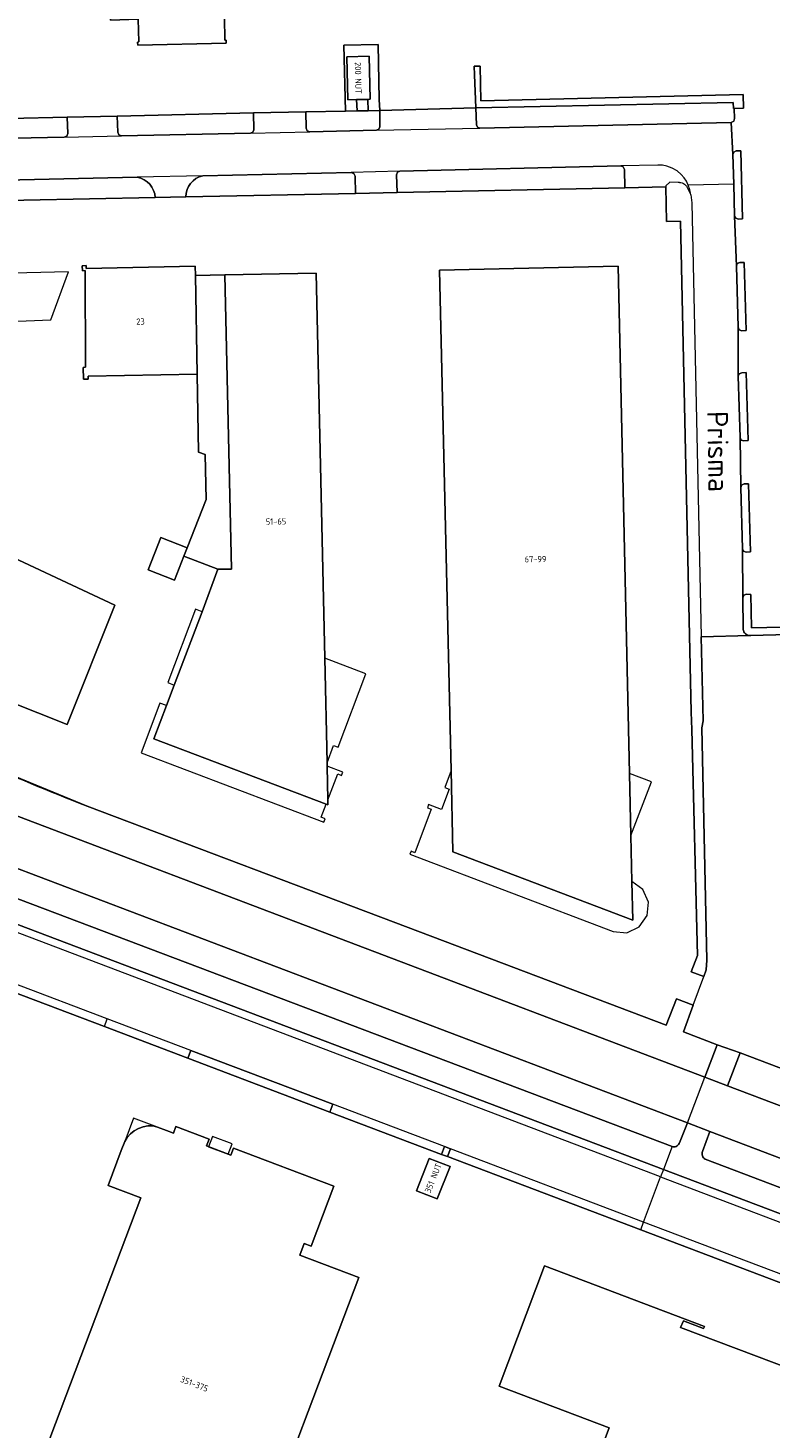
# Model space of a CAD drawing. Header units: metres. Extents: x 92650 to 117222, y 425801 to 461092.
# Tile 16 of 146: x 114543 to 114649, y 426560 to 426761. Entities that reach past the tile are written whole.
import ezdxf
from ezdxf.enums import TextEntityAlignment as Align

# ---------------------------------------------------------------- set-up
doc = ezdxf.new("R2010")
doc.units = ezdxf.units.M
for name, color, linetype, lineweight in [('B-WE-GR-GROENVOORZIENING-GV', 253, 'CONTINUOUS', 15), ('B-WE-IE-TERREINAFSCHEIDING_KUNSTMATIG_HEKWERK-G', 253, 'IE-TERREINAFSCHEIDING_KUNSTMATIG-SO', 15), ('B-WE-OG-BEBOUWING-GV', 253, 'CONTINUOUS', 15), ('B-WE-OG-BEBOUWING-T18', 253, 'CONTINUOUS', 15), ('B-WE-OG-BEBOUWING_LUIFEL-GV', 253, 'CONTINUOUS', 15), ('B-WE-OG-BEBOUWING_OVERBOUWING-GV', 253, 'CONTINUOUS', 15), ('B-WE-OG-TERREIN_BEGROEID-GV', 253, 'CONTINUOUS', 15), ('B-WE-OG-TERREIN_ERF-GV', 253, 'CONTINUOUS', 15), ('B-WE-OG-TOPOGRAFIE-T18', 7, 'CONTINUOUS', 15), ('B-WE-VH-GESLOTENVERHARDING-GV', 253, 'CONTINUOUS', 15), ('B-WE-VH-OPENVERHARDING-GV', 253, 'CONTINUOUS', 15), ('B-WE-VH-OPENVERHARDING_BETONSTRAATSTEEN-GV', 253, 'CONTINUOUS', 15), ('B-WE-VH-OPENVERHARDING_TEGEL-GV', 253, 'CONTINUOUS', 15)]:
    doc.layers.add(name, color=color, linetype=linetype, lineweight=lineweight)
doc.styles.add('NLCS-ISO-M200-T18', font='NLCS-ISO.ttf', dxfattribs={"height": 0.36})
doc.linetypes.add('IE-TERREINAFSCHEIDING_KUNSTMATIG-SO', pattern='A,4,[82,NLCS.SHX,S=0.75,R=90,X=0,Y=0],4,-2', length=10)

msp = doc.modelspace()

# ---------------------------------------------------------------- linework, layer by layer
at = {"layer": 'B-WE-GR-GROENVOORZIENING-GV', "transparency": 33554687, "flags": 128}
for points in [[(114593.025, 426751.209), (114592.877, 426759.11), (114587.971, 426759.022), (114588.203, 426749.544), (114589.86, 426749.573), (114589.769, 426751.197), (114588.521, 426751.171), (114588.383, 426757.366), (114591.595, 426757.438), (114591.725, 426751.283), (114591.4, 426751.232), (114591.463, 426749.599), (114593.116, 426749.614)], [(114607.679, 426751.005), (114607.552, 426756.008), (114606.71, 426755.995), (114606.742, 426754.76), (114606.928, 426749.999), (114643.975, 426750.785), (114644.025, 426749.921), (114644.116, 426749.923), (114645.452, 426749.956), (114645.404, 426751.954)], [(114645.321, 426734.053), (114645.045, 426743.839), (114644.406, 426743.816), (114644.059, 426743.658), (114643.924, 426743.302), (114644.044, 426739.06), (114644.173, 426734.494), (114644.338, 426734.138), (114644.709, 426734.01)], [(114645.816, 426718.012), (114645.539, 426727.797), (114644.9, 426727.774), (114644.553, 426727.617), (114644.418, 426727.26), (114644.668, 426718.453), (114644.832, 426718.096), (114645.203, 426717.968)], [(114571.797, 426683.686), (114570.866, 426725.987), (114566.609, 426725.898), (114566.859, 426711.694), (114567.055, 426700.524), (114568.02, 426700.158), (114568.162, 426693.708), (114565.436, 426686.756), (114564.955, 426685.528), (114569.859, 426683.7)], [(114646.102, 426702.163), (114645.825, 426711.948), (114645.186, 426711.925), (114644.839, 426711.767), (114644.704, 426711.411), (114644.954, 426702.603), (114645.118, 426702.247), (114645.489, 426702.119)], [(114646.442, 426686.171), (114646.165, 426695.957), (114645.526, 426695.934), (114645.179, 426695.776), (114645.044, 426695.42), (114645.293, 426686.612), (114645.458, 426686.256), (114645.829, 426686.128)]]:
    msp.add_lwpolyline(points, close=True, dxfattribs=at)
at = {"layer": 'B-WE-IE-TERREINAFSCHEIDING_KUNSTMATIG_HEKWERK-G', "transparency": 33554687}
msp.add_lwpolyline([(114519.049, 426663.296, 0.0130464), (114551.02, 426649.595)], format="xyb", dxfattribs=at)
at = {"layer": 'B-WE-OG-BEBOUWING-GV', "transparency": 33554687, "flags": 128}
for points in [[(114574.758, 426763.101), (114573.05, 426839.086), (114552.693, 426838.626), (114554.418, 426762.635), (114558.393, 426762.741), (114558.48, 426759.482), (114558.301, 426759.477), (114558.313, 426759.04), (114571.031, 426759.315), (114571.021, 426759.743), (114570.852, 426759.739), (114570.774, 426763.006)], [(114589.769, 426751.197), (114591.4, 426751.232), (114591.725, 426751.283), (114591.595, 426757.438), (114588.383, 426757.366), (114588.521, 426751.171)], [(114550.913, 426726.919), (114550.903, 426727.337), (114550.343, 426727.298), (114550.355, 426726.59), (114550.731, 426726.634), (114550.803, 426712.702), (114550.463, 426712.696), (114550.492, 426711.007), (114551.182, 426711.019), (114551.175, 426711.419), (114566.859, 426711.694), (114566.609, 426725.898), (114566.586, 426727.229)], [(114603.388, 426654.733), (114603.656, 426643.013), (114629.509, 426633.206), (114629.392, 426638.767), (114629.252, 426645.398), (114629.072, 426654.282), (114627.404, 426727.226), (114601.744, 426726.664)], [(114585.435, 426649.895), (114585.679, 426649.803), (114585.663, 426650.497), (114585.554, 426655.338), (114585.542, 426655.854), (114585.204, 426670.901), (114583.959, 426726.262), (114570.866, 426725.987), (114571.797, 426683.686), (114569.859, 426683.7), (114567.566, 426677.549), (114563.576, 426667.022), (114562.447, 426664.067), (114560.634, 426659.267)], [(114511.181, 426704.085), (114510.901, 426704.197), (114508.468, 426698.182), (114508.417, 426698.055), (114508.711, 426697.934), (114508.791, 426698.128), (114514.641, 426690.072), (114517.79, 426682.794), (114519.642, 426672.999), (114519.418, 426673.086), (114519.316, 426672.822), (114548.167, 426661.328), (114555.026, 426678.526), (114535.746, 426687.519), (114534.228, 426690.865), (114534.585, 426694.802), (114534.28, 426694.92), (114534.132, 426694.549), (114511.055, 426703.77)], [(114565.436, 426686.756), (114561.635, 426688.246), (114559.806, 426683.581), (114563.607, 426682.091), (114564.955, 426685.528)], [(114603.244, 426597.772), (114600.253, 426598.955), (114598.422, 426594.297), (114601.404, 426593.118)], [(114639.832, 426574.764), (114616.82, 426583.502), (114610.282, 426566.221), (114626.119, 426560.236), (114612.798, 426525.044), (114603.397, 426499.577), (114658.28, 426478.861), (114667.847, 426504.223), (114687.752, 426556.661), (114664.967, 426565.264), (114664.865, 426564.978), (114668.758, 426563.501), (114668.398, 426562.547), (114636.392, 426574.637), (114636.796, 426575.586), (114639.715, 426574.487)]]:
    msp.add_lwpolyline(points, close=True, dxfattribs=at)
msp.add_lwpolyline([(114574.072, 426539.383), (114590.113, 426581.844), (114581.619, 426585.052), (114582.252, 426586.727), (114583.253, 426586.349), (114586.504, 426594.955), (114572.102, 426600.405), (114571.724, 426599.404), (114568.187, 426600.742), (114568.566, 426601.743), (114563.815, 426603.541), (114563.469, 426602.596), (114562.458, 426602.967), (114561.148, 426603.46), (114560.48, 426603.622), (114559.78, 426603.616), (114559.089, 426603.495), (114558.428, 426603.264), (114557.813, 426602.927), (114557.262, 426602.495), (114556.789, 426601.978), (114556.444, 426601.378), (114555.952, 426600.07), (114554.064, 426595.049), (114558.739, 426593.28), (114542.82, 426551.206)], dxfattribs=at)
at = {"layer": 'B-WE-OG-BEBOUWING_LUIFEL-GV', "transparency": 33554687, "flags": 128}
for points in [[(114556.444, 426601.378), (114556.789, 426601.978), (114557.262, 426602.495), (114557.813, 426602.927), (114558.428, 426603.264), (114559.089, 426603.495), (114559.78, 426603.616), (114560.48, 426603.622), (114561.148, 426603.46), (114557.712, 426604.751)], [(114571.33, 426599.553), (114571.893, 426601.051), (114569.058, 426602.118), (114568.494, 426600.626)]]:
    msp.add_lwpolyline(points, close=True, dxfattribs=at)
at = {"layer": 'B-WE-OG-BEBOUWING_OVERBOUWING-GV', "transparency": 33554687, "flags": 128}
for points in [[(114531.584, 426718.967), (114545.827, 426719.535), (114548.358, 426726.439), (114534.294, 426726.09)], [(114563.576, 426667.022), (114567.566, 426677.549), (114566.613, 426677.922), (114562.622, 426667.383)], [(114585.204, 426670.901), (114585.542, 426655.854), (114586.468, 426658.337), (114587.137, 426658.097), (114591.127, 426668.626)], [(114585.266, 426647.799), (114584.721, 426648.007), (114585.435, 426649.895), (114560.634, 426659.267), (114562.447, 426664.067), (114561.494, 426664.428), (114558.788, 426657.263), (114585.103, 426647.319)], [(114585.554, 426655.338), (114585.663, 426650.497), (114587.074, 426654.227), (114587.62, 426654.028), (114587.798, 426654.5)], [(114603.388, 426654.733), (114602.469, 426652.302), (114603.098, 426652.063), (114601.987, 426649.133), (114600.157, 426649.838), (114599.981, 426649.376), (114600.533, 426649.157), (114598.175, 426642.912), (114597.625, 426643.141), (114597.459, 426642.676), (114626.684, 426631.591), (114628.658, 426631.41), (114630.458, 426632.246), (114631.606, 426633.87), (114631.799, 426635.815), (114630.986, 426637.62), (114629.392, 426638.767), (114629.509, 426633.206), (114603.656, 426643.013)], [(114632.193, 426653.102), (114629.072, 426654.282), (114629.252, 426645.398)]]:
    msp.add_lwpolyline(points, close=True, dxfattribs=at)
at = {"layer": 'B-WE-OG-TERREIN_BEGROEID-GV', "transparency": 33554687, "flags": 128}
for points in [[(114551.02, 426649.595), (114534.945, 426656.237), (114519.049, 426663.296), (114518.613, 426660.671), (114518.006, 426658.081), (114537.315, 426649.548), (114639.878, 426610.648), (114641.662, 426615.306), (114636.825, 426617.146), (114638.224, 426620.98), (114635.823, 426621.919), (114634.327, 426618.096), (114597.225, 426632.168)], [(114534.483, 426642.946), (114514.157, 426648.703), (114513.872, 426648.594), (114513.429, 426647.058), (114513.455, 426646.687), (114513.747, 426646.456), (114515.006, 426646.162), (114529.366, 426640.699), (114635.179, 426600.656), (114635.323, 426600.625), (114635.471, 426600.619), (114635.617, 426600.639), (114635.758, 426600.685), (114635.889, 426600.753), (114636.006, 426600.844), (114636.105, 426600.953), (114636.185, 426601.077), (114636.241, 426601.214), (114637.37, 426604.053), (114538.847, 426641.431)]]:
    msp.add_lwpolyline(points, close=True, dxfattribs=at)
for points in [[(114708.071, 426590.207), (114644.972, 426614.125), (114643.163, 426609.403), (114732.652, 426575.481), (114732.77, 426580.841), (114721.5, 426585.116)], [(114732.052, 426568.133), (114640.614, 426602.823), (114639.544, 426599.937), (114639.505, 426599.785), (114639.492, 426599.629), (114639.504, 426599.473), (114639.541, 426599.321), (114639.602, 426599.177), (114639.687, 426599.045), (114639.791, 426598.928), (114639.913, 426598.83), (114703.375, 426574.801)]]:
    msp.add_lwpolyline(points, dxfattribs=at)
at = {"layer": 'B-WE-OG-TERREIN_ERF-GV', "transparency": 33554687, "flags": 128}
for points in [[(114558.301, 426759.477), (114558.48, 426759.482), (114558.393, 426762.741), (114554.418, 426762.635), (114552.693, 426838.626), (114573.05, 426839.086), (114574.758, 426763.101), (114570.774, 426763.006), (114570.852, 426759.739), (114571.021, 426759.743), (114571.031, 426759.315), (114558.313, 426759.04)], [(114565.436, 426686.756), (114568.162, 426693.708), (114568.02, 426700.158), (114567.055, 426700.524), (114566.859, 426711.694), (114551.175, 426711.419), (114551.182, 426711.019), (114550.492, 426711.007), (114550.463, 426712.696), (114550.803, 426712.702), (114550.731, 426726.634), (114550.355, 426726.59), (114550.343, 426727.298), (114550.903, 426727.337), (114550.913, 426726.919), (114566.586, 426727.229), (114566.609, 426725.898), (114570.866, 426725.987), (114583.959, 426726.262), (114585.204, 426670.901), (114585.542, 426655.854), (114585.554, 426655.338), (114585.663, 426650.497), (114585.679, 426649.803), (114585.435, 426649.895), (114560.634, 426659.267), (114562.447, 426664.067), (114563.576, 426667.022), (114567.566, 426677.549), (114569.859, 426683.7), (114564.955, 426685.528), (114563.607, 426682.091), (114559.806, 426683.581), (114561.635, 426688.246)], [(114601.744, 426726.664), (114627.404, 426727.226), (114629.072, 426654.282), (114629.252, 426645.398), (114629.392, 426638.767), (114629.509, 426633.206), (114603.656, 426643.013), (114603.388, 426654.733)], [(114600.253, 426598.955), (114603.244, 426597.772), (114601.404, 426593.118), (114598.422, 426594.297)], [(114687.752, 426556.661), (114667.847, 426504.223), (114658.28, 426478.861), (114603.397, 426499.577), (114612.798, 426525.044), (114626.119, 426560.236), (114610.282, 426566.221), (114616.82, 426583.502), (114639.832, 426574.764), (114639.715, 426574.487), (114636.796, 426575.586), (114636.392, 426574.637), (114668.398, 426562.547), (114668.758, 426563.501), (114664.865, 426564.978), (114664.967, 426565.264)]]:
    msp.add_lwpolyline(points, close=True, dxfattribs=at)
for points in [[(114523.234, 426748.107), (114548.159, 426748.671), (114555.373, 426748.834), (114574.983, 426749.276), (114582.492, 426749.446), (114588.203, 426749.544), (114587.971, 426759.022), (114592.877, 426759.11), (114593.025, 426751.209), (114593.116, 426749.614), (114606.928, 426749.999), (114606.742, 426754.76), (114606.71, 426755.995), (114607.552, 426756.008), (114607.679, 426751.005), (114645.404, 426751.954), (114645.452, 426749.956), (114644.116, 426749.923), (114644.168, 426748.493), (114644.053, 426748.085), (114643.666, 426747.911), (114643.924, 426743.302), (114644.059, 426743.658), (114644.406, 426743.816), (114645.045, 426743.839), (114645.321, 426734.053), (114644.709, 426734.01), (114644.338, 426734.138), (114644.173, 426734.494), (114644.418, 426727.26), (114644.553, 426727.617), (114644.9, 426727.774), (114645.539, 426727.797), (114645.816, 426718.012), (114645.203, 426717.968), (114644.832, 426718.096), (114644.668, 426718.453), (114644.704, 426711.411), (114644.839, 426711.767), (114645.186, 426711.925), (114645.825, 426711.948), (114646.102, 426702.163), (114645.489, 426702.119), (114645.118, 426702.247), (114644.954, 426702.603), (114645.044, 426695.42), (114645.179, 426695.776), (114645.526, 426695.934), (114646.165, 426695.957), (114646.442, 426686.171), (114645.829, 426686.128), (114645.458, 426686.256), (114645.293, 426686.612), (114645.345, 426679.574), (114645.495, 426679.936), (114645.861, 426680.078), (114646.494, 426680.057), (114646.603, 426675.238), (114659.867, 426675.518)], [(114534.945, 426656.237), (114551.02, 426649.595), (114597.225, 426632.168), (114634.327, 426618.096), (114635.823, 426621.919), (114638.224, 426620.98), (114639.734, 426625.119), (114637.911, 426625.784), (114638.823, 426628.115), (114638.015, 426660.647), (114637.93, 426663.101), (114636.364, 426733.719), (114634.363, 426733.66), (114634.282, 426738.654), (114628.371, 426738.529), (114595.623, 426737.834), (114589.632, 426737.707), (114565.245, 426737.204), (114560.825, 426737.113), (114532.426, 426736.528)], [(114535.746, 426687.519), (114555.026, 426678.526), (114548.167, 426661.328), (114519.316, 426672.822)], [(114660.817, 426674.541), (114646.487, 426674.13), (114646.396, 426674.129), (114639.365, 426673.926), (114639.623, 426661.889), (114639.435, 426660.849), (114640.192, 426627.458), (114640.081, 426626.071), (114639.734, 426625.119)], [(114657.462, 426578.502), (114630.66, 426588.669), (114602.867, 426599.212), (114602.028, 426599.53), (114585.967, 426605.623), (114565.544, 426613.371), (114553.525, 426617.93), (114540.11, 426623.019)], [(114638.224, 426620.98), (114636.825, 426617.146), (114641.662, 426615.306), (114644.972, 426614.125), (114708.071, 426590.207)], [(114542.82, 426551.206), (114558.739, 426593.28), (114554.064, 426595.049), (114555.952, 426600.07), (114556.444, 426601.378), (114556.789, 426601.978), (114557.262, 426602.495), (114557.813, 426602.927), (114558.428, 426603.264), (114559.089, 426603.495), (114559.78, 426603.616), (114560.48, 426603.622), (114561.148, 426603.46), (114562.458, 426602.967), (114563.469, 426602.596), (114563.815, 426603.541), (114568.566, 426601.743), (114568.187, 426600.742), (114571.724, 426599.404), (114572.102, 426600.405), (114586.504, 426594.955), (114583.253, 426586.349), (114582.252, 426586.727), (114581.619, 426585.052), (114590.113, 426581.844), (114574.072, 426539.383)]]:
    msp.add_lwpolyline(points, dxfattribs=at)
at = {"layer": 'B-WE-VH-GESLOTENVERHARDING-GV', "transparency": 33554687, "flags": 128}
for points in [[(114538.847, 426641.431), (114637.37, 426604.053), (114639.878, 426610.648), (114537.315, 426649.548)], [(114828.572, 426536.573), (114825.007, 426538.91), (114822.167, 426540.642), (114820.599, 426541.546), (114818.722, 426542.488), (114812.88, 426545.014), (114803.668, 426548.546), (114776.947, 426558.682), (114771.742, 426560.657), (114748.002, 426569.662), (114732.652, 426575.481), (114643.163, 426609.403), (114639.878, 426610.648)], [(114637.37, 426604.053), (114640.614, 426602.823), (114732.052, 426568.133), (114745.785, 426562.905), (114773.315, 426552.206), (114787.673, 426546.677), (114796.399, 426542.921), (114804.782, 426538.453), (114809.534, 426535.343), (114814.136, 426532.016), (114817.294, 426529.537), (114820.493, 426526.849), (114821.85, 426525.356), (114823.068, 426523.749), (114823.85, 426522.549), (114824.432, 426521.24), (114824.8, 426519.855), (114824.944, 426518.43), (114825.152, 426516.851), (114825.024, 426519.37), (114825.299, 426521.878), (114825.969, 426524.309), (114827.018, 426526.603)]]:
    msp.add_lwpolyline(points, dxfattribs=at)
at = {"layer": 'B-WE-VH-OPENVERHARDING-GV', "transparency": 33554687, "flags": 128}
msp.add_lwpolyline([(114591.463, 426749.599), (114591.4, 426751.232), (114589.769, 426751.197), (114589.86, 426749.573)], close=True, dxfattribs=at)
msp.add_lwpolyline([(114659.867, 426675.518), (114646.603, 426675.238), (114646.494, 426680.057), (114645.861, 426680.078), (114645.495, 426679.936), (114645.345, 426679.574), (114645.388, 426675.207), (114645.398, 426675.025), (114645.439, 426674.848), (114645.511, 426674.681), (114645.61, 426674.529), (114645.734, 426674.396), (114645.879, 426674.287), (114646.042, 426674.204), (114646.215, 426674.151), (114646.396, 426674.129), (114646.487, 426674.13), (114660.817, 426674.541)], dxfattribs=at)
at = {"layer": 'B-WE-VH-OPENVERHARDING_BETONSTRAATSTEEN-GV', "transparency": 33554687, "flags": 128}
for points in [[(114582.552, 426747.072), (114582.492, 426749.446), (114574.983, 426749.276), (114575.009, 426746.869), (114574.868, 426746.516), (114574.518, 426746.364), (114583.062, 426746.584), (114582.706, 426746.723)], [(114607.023, 426747.589), (114606.928, 426749.999), (114593.116, 426749.614), (114593.158, 426747.296), (114593.018, 426746.94), (114592.668, 426746.787), (114607.534, 426747.109), (114607.18, 426747.244)], [(114555.466, 426746.508), (114555.373, 426748.834), (114548.159, 426748.671), (114548.238, 426746.321), (114548.102, 426745.96), (114547.749, 426745.804), (114555.962, 426746.004), (114555.608, 426746.152)], [(114595.667, 426740.74), (114596.019, 426740.897), (114589.033, 426740.716), (114589.417, 426740.575), (114589.599, 426740.208), (114589.632, 426737.707), (114595.623, 426737.834), (114595.531, 426740.38)], [(114553.94, 426619.027), (114540.524, 426624.11), (114540.11, 426623.019), (114553.525, 426617.93)], [(114602.028, 426599.53), (114602.451, 426600.646), (114586.388, 426606.733), (114585.967, 426605.623)], [(114602.867, 426599.212), (114630.66, 426588.669), (114631.074, 426589.801), (114603.29, 426600.328)], [(114690.975, 426575.745), (114633.935, 426597.367), (114633.53, 426596.295), (114690.58, 426574.654)]]:
    msp.add_lwpolyline(points, close=True, dxfattribs=at)
for points in [[(114644.044, 426739.06), (114643.924, 426743.302), (114643.666, 426747.911), (114607.534, 426747.109)], [(114547.749, 426745.804), (114523.878, 426745.303)], [(114574.518, 426746.364), (114555.962, 426746.004)], [(114592.668, 426746.787), (114583.062, 426746.584)], [(114596.019, 426740.897), (114627.799, 426741.652)], [(114636.23, 426739.282), (114636.426, 426739.263), (114636.617, 426739.214), (114636.798, 426739.136), (114636.964, 426739.029), (114637.111, 426738.899), (114637.236, 426738.746), (114637.335, 426738.576), (114637.85, 426737.519), (114637.735, 426738.229), (114637.512, 426738.913), (114637.243, 426739.459), (114636.905, 426739.965), (114636.503, 426740.423), (114635.886, 426740.94), (114635.188, 426741.343), (114634.432, 426741.619), (114633.778, 426741.746), (114633.113, 426741.778), (114627.799, 426741.652), (114628.156, 426741.514), (114628.311, 426741.164), (114628.371, 426738.529), (114634.282, 426738.654)], [(114532.869, 426739.469), (114558.238, 426740.032)], [(114567.669, 426740.242), (114558.238, 426740.032)], [(114567.669, 426740.242), (114589.033, 426740.716)], [(114636.23, 426739.282), (114636.033, 426739.269), (114634.838, 426739.302), (114634.279, 426738.817), (114634.282, 426738.654), (114634.363, 426733.66), (114636.364, 426733.719), (114637.93, 426663.101), (114638.015, 426660.647), (114638.823, 426628.115), (114637.911, 426625.784), (114639.734, 426625.119), (114640.081, 426626.071), (114640.192, 426627.458), (114639.435, 426660.849), (114639.623, 426661.889), (114639.365, 426673.926)], [(114637.85, 426737.519), (114638.025, 426736.356), (114639.365, 426673.926), (114646.396, 426674.129), (114646.215, 426674.151), (114646.042, 426674.204), (114645.879, 426674.287), (114645.734, 426674.396), (114645.61, 426674.529), (114645.511, 426674.681), (114645.439, 426674.848), (114645.398, 426675.025), (114645.388, 426675.207), (114645.345, 426679.574), (114645.293, 426686.612), (114645.044, 426695.42), (114644.954, 426702.603), (114644.704, 426711.411), (114644.668, 426718.453), (114644.418, 426727.26), (114644.173, 426734.494), (114644.044, 426739.06), (114637.512, 426738.913)], [(114560.825, 426737.113), (114565.245, 426737.204)], [(114633.935, 426597.367), (114523.017, 426639.413), (114522.499, 426638.089), (114522.464, 426637.942), (114522.454, 426637.791), (114522.468, 426637.64), (114522.506, 426637.494), (114522.568, 426637.356), (114522.651, 426637.229), (114522.753, 426637.118), (114522.872, 426637.024), (114523.004, 426636.951), (114523.707, 426636.688)], [(114631.074, 426589.801), (114633.53, 426596.295), (114524.135, 426637.793), (114523.707, 426636.688), (114522.382, 426633.301), (114521.938, 426632.115), (114521.62, 426631.273), (114526.722, 426629.34)], [(114553.525, 426617.93), (114565.544, 426613.371), (114565.961, 426614.472), (114553.94, 426619.027)], [(114565.961, 426614.472), (114586.388, 426606.733)], [(114602.451, 426600.646), (114603.29, 426600.328)], [(114630.66, 426588.669), (114657.462, 426578.502), (114657.894, 426579.639), (114631.074, 426589.801)]]:
    msp.add_lwpolyline(points, dxfattribs=at)
at = {"layer": 'B-WE-VH-OPENVERHARDING_BETONSTRAATSTEEN-GV', "transparency": 33554687}
for points in [[(114558.238, 426740.032, -0.3497988), (114560.825, 426737.113)], [(114565.245, 426737.204, -0.3562644), (114567.669, 426740.242)]]:
    msp.add_lwpolyline(points, format="xyb", dxfattribs=at)
at = {"layer": 'B-WE-VH-OPENVERHARDING_TEGEL-GV', "transparency": 33554687, "flags": 128}
for points in [[(114575.009, 426746.869), (114574.983, 426749.276), (114555.373, 426748.834), (114555.466, 426746.508), (114555.608, 426746.152), (114555.962, 426746.004), (114574.518, 426746.364), (114574.868, 426746.516)], [(114593.158, 426747.296), (114593.116, 426749.614), (114591.463, 426749.599), (114589.86, 426749.573), (114588.203, 426749.544), (114582.492, 426749.446), (114582.552, 426747.072), (114582.706, 426746.723), (114583.062, 426746.584), (114592.668, 426746.787), (114593.018, 426746.94)], [(114644.025, 426749.921), (114643.975, 426750.785), (114606.928, 426749.999), (114607.023, 426747.589), (114607.18, 426747.244), (114607.534, 426747.109), (114643.666, 426747.911), (114644.053, 426748.085), (114644.168, 426748.493), (114644.116, 426749.923)], [(114548.238, 426746.321), (114548.159, 426748.671), (114523.234, 426748.107), (114523.316, 426745.778), (114523.498, 426745.423), (114523.878, 426745.303), (114547.749, 426745.804), (114548.102, 426745.96)], [(114628.156, 426741.514), (114627.799, 426741.652), (114596.019, 426740.897), (114595.667, 426740.74), (114595.531, 426740.38), (114595.623, 426737.834), (114628.371, 426738.529), (114628.311, 426741.164)], [(114565.961, 426614.472), (114565.544, 426613.371), (114585.967, 426605.623), (114586.388, 426606.733)], [(114644.972, 426614.125), (114641.662, 426615.306), (114639.878, 426610.648), (114643.163, 426609.403)], [(114602.867, 426599.212), (114603.29, 426600.328), (114602.451, 426600.646), (114602.028, 426599.53)]]:
    msp.add_lwpolyline(points, close=True, dxfattribs=at)
for points in [[(114558.238, 426740.032), (114532.869, 426739.469), (114532.51, 426739.321), (114532.364, 426738.961), (114532.426, 426736.528), (114560.825, 426737.113)], [(114565.245, 426737.204), (114589.632, 426737.707), (114589.599, 426740.208), (114589.417, 426740.575), (114589.033, 426740.716)], [(114589.033, 426740.716), (114567.669, 426740.242)], [(114635.179, 426600.656), (114529.366, 426640.699), (114515.006, 426646.162), (114513.747, 426646.456)], [(114523.017, 426639.413), (114633.935, 426597.367)], [(114703.375, 426574.801), (114639.913, 426598.83), (114639.791, 426598.928), (114639.687, 426599.045), (114639.602, 426599.177), (114639.541, 426599.321), (114639.504, 426599.473), (114639.492, 426599.629), (114639.505, 426599.785), (114639.544, 426599.937), (114640.614, 426602.823), (114637.37, 426604.053), (114636.241, 426601.214), (114636.185, 426601.077), (114636.105, 426600.953), (114636.006, 426600.844), (114635.889, 426600.753), (114635.758, 426600.685), (114635.617, 426600.639), (114635.471, 426600.619), (114635.323, 426600.625), (114635.179, 426600.656), (114633.935, 426597.367), (114690.975, 426575.745)]]:
    msp.add_lwpolyline(points, dxfattribs=at)
at = {"layer": 'B-WE-VH-OPENVERHARDING_TEGEL-GV', "transparency": 33554687}
for points in [[(114560.825, 426737.113, 0.3497988), (114558.238, 426740.032)], [(114567.669, 426740.242, 0.3562644), (114565.245, 426737.204)]]:
    msp.add_lwpolyline(points, format="xyb", dxfattribs=at)

# ---------------------------------------------------------------- texts
at = {"layer": 'B-WE-OG-BEBOUWING-T18', "transparency": 33554687, "style": 'NLCS-ISO-M200-T18'}
for s, rotation, p in [('200 NUT', 271, (114590.029, 426754.311)), ('23', 1, (114558.715, 426719.286)), ('51-65', 1, (114578.196, 426690.535)), ('67-99', 1, (114615.53, 426685.119)), ('351 NUT', 68, (114600.81, 426596.124)), ('351-375', 339, (114566.467, 426566.525))]:
    msp.add_text(s, height=0.9, rotation=rotation, dxfattribs=at).set_placement(p, align=Align.MIDDLE)
at = {"layer": 'B-WE-OG-TOPOGRAFIE-T18', "transparency": 33554687, "style": 'NLCS-ISO-M200-T18'}
msp.add_text('Prisma', height=3, rotation=271, dxfattribs=at).set_placement((114641.81, 426700.602), align=Align.MIDDLE)

doc.saveas('drawing.dxf')
